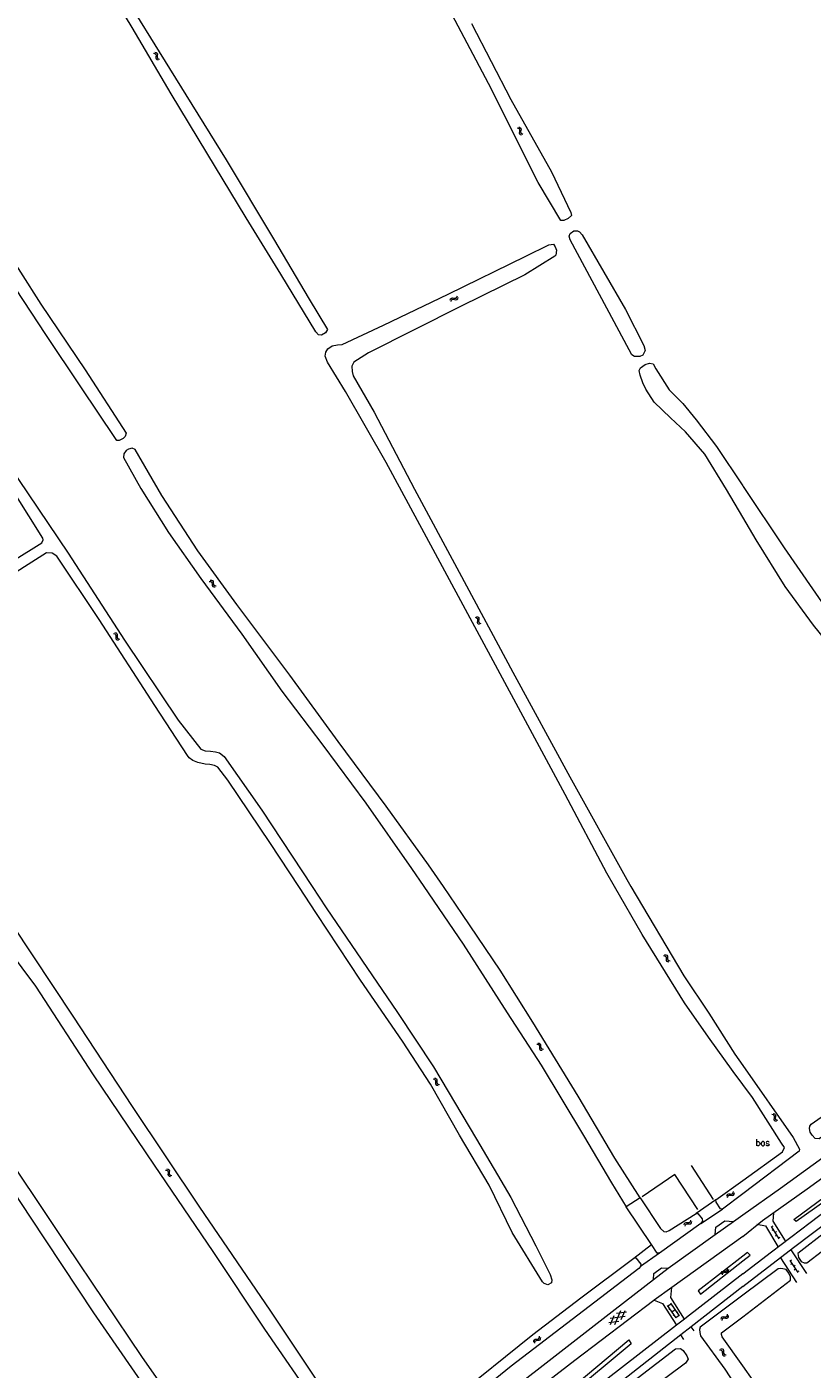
# Model space of a CAD drawing. Header units: metres. Extents: x 189705 to 199106, y 581686 to 588448.
# Tile 239 of 256: x 195783 to 196021, y 584354 to 584760. Entities that reach past the tile are written whole.
import ezdxf

# ---------------------------------------------------------------- set-up
doc = ezdxf.new("R2010")
doc.units = ezdxf.units.M
doc.layers.add('B-WA-OG-GBKN-G', color=7, linetype='Continuous', lineweight=18)
doc.styles.add('Style-STANDARD', font='STANDARD.shx')

msp = doc.modelspace()

# ---------------------------------------------------------------- linework, layer by layer
at = {"layer": 'B-WA-OG-GBKN-G'}
for p, q in [((195822.068, 584752.562), (195822.461, 584752.454)), ((195821.656, 584752.284), (195822.048, 584752.174)), ((195822.048, 584752.174), (195822.311, 584751.977)), ((195822.311, 584751.977), (195822.396, 584751.663)), ((195822.357, 584751.25), (195822.311, 584750.844)), ((195822.311, 584750.844), (195822.394, 584750.526)), ((195822.396, 584751.663), (195822.357, 584751.25)), ((195822.394, 584750.526), (195822.664, 584750.324)), ((195822.461, 584752.454), (195822.724, 584752.26)), ((195822.664, 584750.324), (195823.058, 584750.215)), ((195822.724, 584752.26), (195822.813, 584751.933)), ((195822.768, 584751.529), (195822.725, 584751.123)), ((195822.725, 584751.123), (195822.808, 584750.804)), ((195822.813, 584751.933), (195822.768, 584751.529)), ((195822.808, 584750.804), (195823.077, 584750.601)), ((195823.077, 584750.601), (195823.471, 584750.492)), ((195931.735, 584729.682), (195932.121, 584729.552)), ((195932.121, 584729.552), (195932.372, 584729.341)), ((195932.161, 584729.937), (195932.548, 584729.81)), ((195932.38, 584728.612), (195932.313, 584728.21)), ((195932.313, 584728.21), (195932.379, 584727.887)), ((195932.372, 584729.341), (195932.442, 584729.022)), ((195932.442, 584729.022), (195932.38, 584728.612)), ((195932.548, 584729.81), (195932.8, 584729.602)), ((195932.806, 584728.869), (195932.741, 584728.466)), ((195932.741, 584728.466), (195932.807, 584728.143)), ((195932.8, 584729.602), (195932.872, 584729.27)), ((195932.872, 584729.27), (195932.806, 584728.869)), ((195932.807, 584728.143), (195933.065, 584727.927)), ((195932.379, 584727.887), (195932.639, 584727.672)), ((195932.639, 584727.672), (195933.026, 584727.542)), ((195933.065, 584727.927), (195933.452, 584727.797)), ((195911.437, 584677.525), (195911.573, 584677.909)), ((195911.573, 584677.909), (195911.787, 584678.157)), ((195911.683, 584677.094), (195911.822, 584677.477)), ((195911.787, 584678.157), (195912.119, 584678.221)), ((195911.822, 584677.477), (195912.038, 584677.724)), ((195912.038, 584677.724), (195912.358, 584677.786)), ((195912.119, 584678.221), (195912.519, 584678.147)), ((195912.358, 584677.786), (195912.767, 584677.716)), ((195912.519, 584678.147), (195912.921, 584678.074)), ((195912.767, 584677.716), (195913.168, 584677.64)), ((195912.921, 584678.074), (195913.245, 584678.133)), ((195913.168, 584677.64), (195913.491, 584677.7)), ((195913.245, 584678.133), (195913.467, 584678.386)), ((195913.467, 584678.386), (195913.605, 584678.771)), ((195913.491, 584677.7), (195913.713, 584677.954)), ((195913.713, 584677.954), (195913.851, 584678.339)), ((195838.462, 584592.384), (195838.87, 584592.37)), ((195838.797, 584592.75), (195839.204, 584592.739)), ((195838.87, 584592.37), (195839.171, 584592.24)), ((195839.171, 584592.24), (195839.329, 584591.955)), ((195839.204, 584592.739), (195839.506, 584592.613)), ((195839.329, 584591.955), (195839.389, 584591.544)), ((195839.389, 584591.544), (195839.44, 584591.14)), ((195839.44, 584591.14), (195839.596, 584590.85)), ((195839.506, 584592.613), (195839.67, 584592.316)), ((195839.596, 584590.85), (195839.906, 584590.718)), ((195839.67, 584592.316), (195839.722, 584591.913)), ((195839.722, 584591.913), (195839.776, 584591.508)), ((195839.776, 584591.508), (195839.932, 584591.218)), ((195839.906, 584590.718), (195840.315, 584590.705)), ((195839.932, 584591.218), (195840.241, 584591.085)), ((195840.241, 584591.085), (195840.65, 584591.072)), ((195919.01, 584581.512), (195919.397, 584581.386)), ((195919.397, 584581.386), (195919.651, 584581.178)), ((195919.433, 584581.772), (195919.821, 584581.648)), ((195919.666, 584580.449), (195919.603, 584580.046)), ((195919.603, 584580.046), (195919.673, 584579.724)), ((195919.651, 584581.178), (195919.723, 584580.86)), ((195919.723, 584580.86), (195919.666, 584580.449)), ((195919.673, 584579.724), (195919.934, 584579.511)), ((195919.821, 584581.648), (195920.076, 584581.442)), ((195919.934, 584579.511), (195920.323, 584579.385)), ((195920.089, 584580.71), (195920.028, 584580.306)), ((195920.028, 584580.306), (195920.098, 584579.984)), ((195920.076, 584581.442), (195920.151, 584581.112)), ((195920.151, 584581.112), (195920.089, 584580.71)), ((195920.098, 584579.984), (195920.358, 584579.77)), ((195920.358, 584579.77), (195920.747, 584579.645)), ((195809.515, 584576.593), (195809.912, 584576.499)), ((195809.912, 584576.499), (195810.182, 584576.312)), ((195809.916, 584576.887), (195810.313, 584576.795)), ((195810.182, 584576.312), (195810.28, 584576.001)), ((195810.257, 584575.587), (195810.226, 584575.18)), ((195810.226, 584575.18), (195810.322, 584574.865)), ((195810.28, 584576.001), (195810.257, 584575.587)), ((195810.313, 584576.795), (195810.584, 584576.611)), ((195810.322, 584574.865), (195810.6, 584574.674)), ((195810.584, 584576.611), (195810.685, 584576.288)), ((195810.6, 584574.674), (195810.998, 584574.581)), ((195810.657, 584575.882), (195810.629, 584575.474)), ((195810.629, 584575.474), (195810.725, 584575.159)), ((195810.685, 584576.288), (195810.657, 584575.882)), ((195810.725, 584575.159), (195811.001, 584574.967)), ((195811.001, 584574.967), (195811.399, 584574.874)), ((195975.969, 584479.076), (195976.373, 584479.023)), ((195976.338, 584479.409), (195976.742, 584479.359)), ((195976.373, 584479.023), (195976.661, 584478.865)), ((195976.661, 584478.865), (195976.79, 584478.566)), ((195976.742, 584479.359), (195977.03, 584479.203)), ((195976.79, 584478.566), (195976.81, 584478.151)), ((195976.81, 584478.151), (195976.822, 584477.744)), ((195976.822, 584477.744), (195976.949, 584477.44)), ((195976.949, 584477.44), (195977.245, 584477.279)), ((195977.03, 584479.203), (195977.164, 584478.892)), ((195977.164, 584478.892), (195977.177, 584478.486)), ((195977.177, 584478.486), (195977.192, 584478.078)), ((195977.192, 584478.078), (195977.32, 584477.774)), ((195977.245, 584477.279), (195977.651, 584477.227)), ((195977.32, 584477.774), (195977.614, 584477.612)), ((195977.614, 584477.612), (195978.02, 584477.559)), ((195937.605, 584452.3), (195938.009, 584452.243)), ((195937.977, 584452.629), (195938.381, 584452.575)), ((195938.009, 584452.243), (195938.295, 584452.082)), ((195938.295, 584452.082), (195938.422, 584451.782)), ((195938.381, 584452.575), (195938.667, 584452.417)), ((195938.422, 584451.782), (195938.438, 584451.367)), ((195938.667, 584452.417), (195938.799, 584452.105)), ((195938.799, 584452.105), (195938.808, 584451.698)), ((195938.438, 584451.367), (195938.445, 584450.96)), ((195938.445, 584450.96), (195938.57, 584450.655)), ((195938.57, 584450.655), (195938.865, 584450.491)), ((195938.808, 584451.698), (195938.819, 584451.29)), ((195938.819, 584451.29), (195938.944, 584450.986)), ((195938.865, 584450.491), (195939.27, 584450.435)), ((195938.944, 584450.986), (195939.237, 584450.82)), ((195939.237, 584450.82), (195939.642, 584450.764)), ((195906.241, 584441.802), (195906.638, 584441.713)), ((195906.638, 584442.1), (195907.036, 584442.014)), ((195906.638, 584441.713), (195906.911, 584441.53)), ((195906.911, 584441.53), (195907.013, 584441.22)), ((195906.995, 584440.805), (195906.97, 584440.398)), ((195906.97, 584440.398), (195907.07, 584440.085)), ((195907.013, 584441.22), (195906.995, 584440.805)), ((195907.036, 584442.014), (195907.309, 584441.833)), ((195907.07, 584440.085), (195907.35, 584439.897)), ((195907.309, 584441.833), (195907.415, 584441.512)), ((195907.35, 584439.897), (195907.75, 584439.809)), ((195907.391, 584441.105), (195907.369, 584440.698)), ((195907.369, 584440.698), (195907.469, 584440.384)), ((195907.415, 584441.512), (195907.391, 584441.105)), ((195907.469, 584440.384), (195907.748, 584440.195)), ((195907.748, 584440.195), (195908.147, 584440.107)), ((196008.765, 584431.064), (196009.157, 584430.952)), ((196009.157, 584430.952), (196009.418, 584430.753)), ((196009.179, 584431.339), (196009.572, 584431.229)), ((196009.46, 584430.025), (196009.411, 584429.62)), ((196009.411, 584429.62), (196009.492, 584429.301)), ((196009.418, 584430.753), (196009.502, 584430.438)), ((196009.502, 584430.438), (196009.46, 584430.025)), ((196009.492, 584429.301), (196009.761, 584429.097)), ((196009.572, 584431.229), (196009.834, 584431.033)), ((196009.761, 584429.097), (196010.154, 584428.986)), ((196009.873, 584430.301), (196009.827, 584429.895)), ((196009.827, 584429.895), (196009.908, 584429.576)), ((196009.834, 584431.033), (196009.92, 584430.705)), ((196009.92, 584430.705), (196009.873, 584430.301)), ((196009.908, 584429.576), (196010.175, 584429.372)), ((196010.175, 584429.372), (196010.568, 584429.26)), ((195825.25, 584414.183), (195825.65, 584414.106)), ((195825.638, 584414.494), (195826.038, 584414.42)), ((195825.65, 584414.106), (195825.928, 584413.932)), ((195825.928, 584413.932), (195826.04, 584413.626)), ((195826.036, 584413.211), (195826.024, 584412.803)), ((195826.024, 584412.803), (195826.133, 584412.493)), ((195826.04, 584413.626), (195826.036, 584413.211)), ((195826.038, 584414.42), (195826.317, 584414.248)), ((195826.133, 584412.493), (195826.419, 584412.314)), ((195826.317, 584414.248), (195826.433, 584413.93)), ((195826.422, 584413.523), (195826.413, 584413.115)), ((195826.413, 584413.115), (195826.522, 584412.805)), ((195826.419, 584412.314), (195826.821, 584412.239)), ((195826.433, 584413.93), (195826.422, 584413.523)), ((195826.522, 584412.805), (195826.807, 584412.625)), ((195826.807, 584412.625), (195827.209, 584412.549)), ((195996.87, 584406.99), (195997.07, 584407.26)), ((195997.07, 584407.26), (195997.175, 584407.655)), ((195997.351, 584406.851), (195997.456, 584407.246)), ((195995.119, 584406.233), (195995.223, 584406.627)), ((195995.223, 584406.627), (195995.415, 584406.892)), ((195995.401, 584405.824), (195995.507, 584406.217)), ((195995.415, 584406.892), (195995.741, 584406.984)), ((195995.507, 584406.217), (195995.701, 584406.481)), ((195995.701, 584406.481), (195996.015, 584406.57)), ((195995.741, 584406.984), (195996.146, 584406.943)), ((195996.015, 584406.57), (195996.428, 584406.535)), ((195996.146, 584406.943), (195996.552, 584406.903)), ((195996.428, 584406.535), (195996.834, 584406.492)), ((195996.552, 584406.903), (195996.87, 584406.99)), ((195996.834, 584406.492), (195997.152, 584406.579)), ((195997.152, 584406.579), (195997.351, 584406.851)), ((195984.206, 584398.624), (195984.309, 584399.02)), ((195982.262, 584397.585), (195982.363, 584397.98)), ((195982.363, 584397.98), (195982.553, 584398.246)), ((195982.545, 584397.178), (195982.649, 584397.572)), ((195982.553, 584398.246), (195982.879, 584398.34)), ((195982.649, 584397.572), (195982.842, 584397.837)), ((195982.842, 584397.837), (195983.155, 584397.928)), ((195982.879, 584398.34), (195983.284, 584398.302)), ((195983.155, 584397.928), (195983.569, 584397.895)), ((195983.284, 584398.302), (195983.69, 584398.264)), ((195983.569, 584397.895), (195983.975, 584397.855)), ((195983.69, 584398.264), (195984.008, 584398.353)), ((195983.975, 584397.855), (195984.292, 584397.943)), ((195984.008, 584398.353), (195984.206, 584398.624)), ((195984.292, 584397.943), (195984.49, 584398.216)), ((195984.49, 584398.216), (195984.593, 584398.612)), ((196008.582, 584397.135), (196010.857, 584393.369)), ((196009.113, 584397.223), (196008.685, 584396.964)), ((196009.202, 584396.108), (196008.774, 584395.85)), ((196010.147, 584395.511), (196009.719, 584395.252)), ((196010.236, 584394.396), (196009.808, 584394.138)), ((196011.181, 584393.799), (196010.753, 584393.54)), ((196014.182, 584386.808), (196016.629, 584383.151)), ((196014.709, 584386.92), (196014.293, 584386.642)), ((195993.483, 584382.807), (195993.55, 584383.209)), ((195993.55, 584383.209), (195993.716, 584383.49)), ((195993.716, 584383.49), (195994.033, 584383.611)), ((195993.8, 584382.425), (195993.87, 584382.826)), ((195993.87, 584382.826), (195994.039, 584383.107)), ((195994.033, 584383.611), (195994.439, 584383.608)), ((195994.039, 584383.107), (195994.344, 584383.225)), ((195994.344, 584383.225), (195994.759, 584383.228)), ((195994.439, 584383.608), (195994.848, 584383.606)), ((195994.759, 584383.228), (195995.167, 584383.223)), ((195994.848, 584383.606), (195995.156, 584383.721)), ((195995.156, 584383.721), (195995.331, 584384.009)), ((195995.167, 584383.223), (195995.475, 584383.338)), ((195995.331, 584384.009), (195995.399, 584384.412)), ((195995.475, 584383.338), (195995.648, 584383.627)), ((195995.648, 584383.627), (195995.717, 584384.03)), ((196014.849, 584385.811), (196014.434, 584385.533)), ((196015.821, 584385.258), (196015.405, 584384.98)), ((196015.961, 584384.149), (196015.546, 584383.871)), ((196016.933, 584383.596), (196016.517, 584383.318)), ((195961.266, 584367.417), (195963.03, 584371.663)), ((195964.819, 584371.109), (195961.791, 584370.714)), ((195963.19, 584368.889), (195964.361, 584371.706)), ((195979.822, 584369.396), (195977.214, 584373.185)), ((195977.328, 584373.02), (195978.316, 584373.701)), ((195977.619, 584372.068), (195977.866, 584372.238)), ((195980.811, 584370.076), (195978.203, 584373.865)), ((195978.518, 584371.29), (195979.507, 584371.971)), ((195978.912, 584372.836), (195979.159, 584373.006)), ((195980.101, 584371.107), (195980.348, 584371.277)), ((195995.324, 584370.133), (195995.412, 584370.532)), ((195962.501, 584368.363), (195959.477, 584367.969)), ((195964.428, 584369.838), (195959.87, 584369.243)), ((195959.935, 584367.372), (195961.105, 584370.189)), ((195978.922, 584370.175), (195979.169, 584370.345)), ((195979.709, 584369.56), (195980.697, 584370.241)), ((195993.419, 584369.023), (195993.505, 584369.421)), ((195993.505, 584369.421), (195993.686, 584369.694)), ((195993.686, 584369.694), (195994.007, 584369.8)), ((195993.717, 584368.626), (195993.806, 584369.023)), ((195993.806, 584369.023), (195993.989, 584369.296)), ((195993.989, 584369.296), (195994.299, 584369.398)), ((195994.007, 584369.8), (195994.414, 584369.776)), ((195994.299, 584369.398), (195994.714, 584369.38)), ((195994.414, 584369.776), (195994.821, 584369.754)), ((195994.714, 584369.38), (195995.121, 584369.355)), ((195994.821, 584369.754), (195995.135, 584369.854)), ((195995.121, 584369.355), (195995.434, 584369.455)), ((195995.135, 584369.854), (195995.324, 584370.133)), ((195995.434, 584369.455), (195995.622, 584369.735)), ((195995.622, 584369.735), (195995.71, 584370.135)), ((195936.715, 584362.086), (195936.742, 584362.492)), ((195936.742, 584362.492), (195936.88, 584362.789)), ((195936.88, 584362.789), (195937.182, 584362.941)), ((195937.099, 584362.144), (195937.239, 584362.44)), ((195937.182, 584362.941), (195937.587, 584362.978)), ((195937.239, 584362.44), (195937.53, 584362.587)), ((195937.53, 584362.587), (195937.943, 584362.631)), ((195937.587, 584362.978), (195937.994, 584363.017)), ((195937.943, 584362.631), (195938.349, 584362.667)), ((195937.994, 584363.017), (195938.289, 584363.162)), ((195938.289, 584363.162), (195938.434, 584363.466)), ((195938.349, 584362.667), (195938.644, 584362.812)), ((195938.434, 584363.466), (195938.462, 584363.874)), ((195938.644, 584362.812), (195938.788, 584363.117)), ((195938.788, 584363.117), (195938.816, 584363.525)), ((195937.069, 584361.737), (195937.099, 584362.144)), ((195992.958, 584359.782), (195993.362, 584359.727)), ((195993.328, 584360.113), (195993.732, 584360.061)), ((195993.362, 584359.727), (195993.649, 584359.567)), ((195993.649, 584359.567), (195993.777, 584359.268)), ((195993.732, 584360.061), (195994.02, 584359.904)), ((195993.777, 584359.268), (195993.795, 584358.853)), ((195993.795, 584358.853), (195993.805, 584358.445)), ((195993.805, 584358.445), (195993.932, 584358.141)), ((195994.02, 584359.904), (195994.153, 584359.593)), ((195994.153, 584359.593), (195994.164, 584359.186)), ((195994.164, 584359.186), (195994.177, 584358.778)), ((195994.177, 584358.778), (195994.303, 584358.474)), ((195994.303, 584358.474), (195994.597, 584358.31)), ((195994.597, 584358.31), (195995.002, 584358.256)), ((195993.932, 584358.141), (195994.227, 584357.979)), ((195994.227, 584357.979), (195994.632, 584357.925))]:
    msp.add_line(p, q, dxfattribs=at)
at = {"layer": 'B-WA-OG-GBKN-G', "flags": 128}
for points in [[(195652.202, 584818.608), (195661.878, 584803.174), (195677.476, 584779.453), (195696.111, 584751.164), (195716.66, 584720.252), (195737.04, 584689.38), (195756.554, 584659.826), (195777.605, 584627.91), (195795.765, 584600.951), (195812.847, 584574.582), (195829.119, 584550.376), (195835.975, 584541.551), (195837.261, 584541.129), (195838.848, 584540.992), (195840.382, 584540.79), (195841.604, 584540.433), (195843.004, 584539.412), (195854.459, 584523.151), (195869.627, 584500)], [(195811.828, 584771.365), (195826.489, 584747.661), (195843.656, 584719.951), (195857.979, 584696.093), (195868.722, 584677.818), (195874.301, 584668.595), (195873.737, 584667.57), (195872.46, 584666.951), (195871.549, 584667.02), (195870.799, 584667.96), (195860.195, 584685.363), (195849.654, 584702.452), (195837.733, 584722.072), (195827.028, 584739.996), (195815.147, 584760.097), (195803.86, 584778.842)], [(195792.339, 584600.029), (195790.977, 584600.946), (195789.234, 584601.006), (195774.374, 584591.639), (195761.484, 584583.5), (195760.492, 584582.828), (195759.076, 584583.173), (195758.352, 584584.204), (195758.46, 584585.179), (195758.827, 584585.659), (195771.366, 584593.904), (195787.803, 584604.056), (195788.224, 584604.991), (195788.096, 584605.486), (195779.634, 584619.015), (195765.522, 584640.414), (195750.726, 584662.948), (195737.074, 584683.042), (195723.129, 584703.946), (195708.899, 584725.176), (195693.38, 584749.001), (195678.544, 584771.574)], [(195726.054, 584769.433), (195738.099, 584751.27), (195751.008, 584731.45), (195761.772, 584714.958), (195775.113, 584695.657), (195787.53, 584676.295), (195800.92, 584656.395), (195813.403, 584637.254), (195813.099, 584636.241), (195812.407, 584635.645), (195811.233, 584635.039), (195810.557, 584635.068), (195810.182, 584635.629), (195799.687, 584651.314), (195789.024, 584667.142), (195777.807, 584684.144), (195766.76, 584701.262), (195755.413, 584718.473), (195744.868, 584734.587), (195733.636, 584751.003), (195723.193, 584766.727)], [(195917.857, 584761.219), (195929.822, 584738.279), (195942.124, 584716.323), (195947.931, 584704.036), (195948.099, 584703.119), (195947.099, 584702.208), (195945.78, 584701.607), (195944.933, 584701.656), (195938.034, 584713.079), (195923.032, 584743.107), (195909.227, 584769.363)], [(195970.044, 584663.81), (195970.483, 584662.262), (195969.71, 584660.857), (195968.815, 584660.484), (195967.19, 584660.479), (195966.379, 584660.918), (195961.065, 584670.902), (195947.769, 584695.748), (195947.487, 584696.882), (195947.731, 584697.671), (195948.88, 584698.49), (195949.967, 584698.486), (195950.596, 584698.185), (195951.382, 584697.243), (195964.471, 584674.699), (195970.044, 584663.81)], [(195961.14, 584500), (195958.817, 584504.024), (195946.199, 584527.849), (195932.831, 584552.797), (195919.553, 584577.328), (195906.314, 584602.014), (195892.029, 584628.371), (195879.738, 584649.853), (195874.288, 584658.763), (195873.632, 584660.535), (195873.781, 584661.81), (195874.435, 584662.73), (195875.689, 584663.649), (195877.277, 584663.954), (195878.722, 584664.077), (195891.211, 584669.916), (195910.846, 584679.339), (195934.302, 584690.814), (195941.252, 584694.256), (195942.671, 584694.458), (195943.214, 584693.688), (195943.612, 584692.659), (195943.424, 584691.176), (195943.11, 584690.827), (195933.991, 584685.182), (195914.564, 584675.614), (195886.673, 584661.531), (195882.315, 584658.753), (195881.685, 584657.507), (195881.73, 584655.92), (195882.075, 584654.565), (195888.401, 584643.57), (195900.657, 584620.279), (195914.129, 584595.188), (195930.413, 584564.92), (195947.628, 584533.242), (195964.884, 584502.098), (195966.122, 584500)], [(195982.695, 584637.61), (195978.158, 584641.889), (195973.187, 584646.662), (195970.686, 584650.554), (195969.779, 584652.516), (195968.907, 584654.833), (195968.604, 584656.208), (195969.006, 584657.014), (195970.442, 584658.026), (195971.726, 584658.456), (195972.847, 584658.187), (195973.664, 584656.741), (195977.7, 584650.335), (195981.861, 584646.263), (195985.915, 584641.277), (195992.043, 584633.161), (196000, 584621.292)], [(196000, 584611.858), (195995.072, 584620.236), (195988.482, 584630.921), (195982.695, 584637.61)], [(195909.39, 584500), (195904.824, 584506.619), (195892.01, 584524.369), (195877.525, 584543.857), (195862.913, 584563.971), (195846.849, 584585.417), (195835.069, 584601.602), (195824.111, 584618.342), (195816.068, 584632.299), (195815.211, 584632.745), (195814.052, 584632.425), (195813.386, 584631.959), (195812.627, 584630.961), (195812.57, 584629.855), (195817.759, 584620.517), (195826.208, 584607.131), (195835.93, 584593.22), (195848.41, 584576.355), (195860.472, 584559.194), (195872.876, 584542.837), (195885.925, 584525.255), (195899.732, 584505.431), (195903.442, 584500)], [(196000, 584621.292), (196000.123, 584621.109), (196012.508, 584602.538), (196025.838, 584583.253), (196033.773, 584570.466), (196033.995, 584569.577), (196033.898, 584568.712), (196033.172, 584567.66), (196032.365, 584567.39), (196030.813, 584567.56), (196021.429, 584579.143), (196012.78, 584590.877), (196004.031, 584605.005), (196000, 584611.858)], [(195865.601, 584500), (195857.003, 584513.07), (195844.143, 584532.238), (195841.116, 584536.103), (195840.065, 584536.667), (195838.648, 584536.946), (195837.243, 584537.031), (195835.021, 584537.587), (195833.514, 584538.166), (195832.438, 584538.964), (195831.908, 584539.643), (195822.036, 584554.831), (195805.147, 584580.848), (195792.339, 584600.029)], [(195845.278, 584309.977), (195827.862, 584335.14), (195818.868, 584348.789), (195803.549, 584370.961), (195784.436, 584399.876), (195769.613, 584422.267), (195751.748, 584448.288), (195735.604, 584472.064), (195721.22, 584493.594), (195716.906, 584500)], [(195722.039, 584500), (195727.095, 584492.423), (195748.513, 584460.87), (195772.438, 584425.689), (195795.249, 584391.618), (195817.997, 584357.743), (195834.635, 584333.913), (195849.693, 584311.665), (195845.818, 584309.197), (195845.278, 584309.977)], [(195786.027, 584469.798), (195773.249, 584486.924), (195772.069, 584487.775), (195771.046, 584488.716), (195770.715, 584490.357), (195767.698, 584496.641), (195765.451, 584500)], [(195771.113, 584500), (195778.941, 584488.265), (195797.267, 584460.785), (195815.204, 584433.436), (195835.598, 584402.967), (195856.861, 584371.766), (195872.409, 584348.422), (195887.319, 584325.237), (195887.761, 584325.079), (195906.811, 584340.555)], [(195869.627, 584500), (195873.882, 584493.506), (195895.52, 584461.834), (195906.402, 584445.459), (195919.444, 584423.557), (195929.8, 584405.843), (195937.359, 584391.226), (195941.718, 584382.529), (195942.218, 584380.939), (195942.045, 584380.029), (195940.989, 584379.474), (195939.832, 584379.805), (195939.405, 584380.327), (195930.169, 584395.226), (195923.233, 584409.593), (195914.298, 584424.686), (195905.441, 584440.155), (195896.952, 584453.189), (195884.323, 584471.707), (195870.986, 584491.814), (195865.601, 584500)], [(195903.442, 584500), (195915.333, 584482.594), (195928.654, 584461.771), (195939.005, 584445.957), (195951.765, 584424.668), (195960.235, 584410.255), (195964.705, 584403.066)], [(195968.906, 584405.806), (195961.218, 584417.731), (195950.191, 584436.501), (195936.408, 584458.901), (195926.539, 584474.687), (195915.204, 584491.572), (195909.39, 584500)], [(195969.494, 584485.529), (195961.14, 584500)], [(195966.122, 584500), (195982.097, 584472.931), (195989.707, 584461.626), (195997.561, 584449.302)], [(196000, 584400.623), (196011.416, 584408.725), (196034.067, 584425.159), (196058.701, 584443.091), (196075.74, 584455.917), (196090.976, 584467.626), (196099.205, 584473.976), (196108.879, 584482.027), (196130.338, 584500)], [(196000, 584394.044), (196005.957, 584398.921), (196019.467, 584408.497), (196039.224, 584422.847), (196057.914, 584436.309), (196068.072, 584443.699), (196072.668, 584447.078), (196081.683, 584454.063), (196096.311, 584465.188), (196108.525, 584474.915), (196121.07, 584485.025), (196127.875, 584490.815), (196138.185, 584500)], [(196000, 584382.792), (196008.727, 584389.395), (196020.332, 584398.285), (196036.712, 584410.705), (196052.964, 584422.77), (196074.727, 584439), (196092.757, 584452.385), (196114.646, 584468.616), (196130.087, 584480.655), (196153.398, 584500)], [(196000, 584378.905), (196015.38, 584390.741), (196027.24, 584399.732), (196037.474, 584407.429), (196054.996, 584420.535), (196073.864, 584434.453), (196095.17, 584450.226), (196107.867, 584459.649), (196114.927, 584464.907), (196128.664, 584475.702), (196134.556, 584480.477), (196145.17, 584489.189), (196152.383, 584495.183), (196158.427, 584500)], [(196122.652, 584500), (196108.665, 584488.357), (196092.708, 584474.649), (196076.615, 584462.672), (196053.716, 584445.561), (196034.869, 584432.194), (196023.1, 584423.639), (196021.868, 584423.75), (196020.982, 584424.688), (196020.381, 584425.603), (196020.183, 584426.753), (196020.303, 584427.487), (196020.672, 584428.019), (196043.271, 584443.922), (196065.337, 584459.638), (196080.382, 584470.066), (196089.992, 584477.596), (196089.83, 584478.734), (196082.895, 584489.314), (196075.732, 584500)], [(196000, 584440.069), (195997.071, 584444.054), (195989.566, 584454.386), (195982.334, 584464.838), (195969.494, 584485.529)], [(195908.435, 584337.139), (195888.846, 584320.404), (195887.649, 584320.396), (195887.169, 584320.58), (195871.148, 584342.95), (195855.352, 584365.957), (195839.649, 584389.471), (195821.89, 584415.687), (195803.511, 584443.011), (195786.027, 584469.798)], [(195997.561, 584449.302), (196000, 584445.821)], [(196000, 584445.821), (196015.266, 584424.033), (196017.196, 584420.516), (196017.074, 584419.86), (196000, 584407.003)], [(196002.911, 584436.108), (196000, 584440.069)], [(196000, 584411.033), (196012.018, 584419.715), (196012.577, 584420.954), (196011.726, 584422.34), (196002.911, 584436.108)], [(195984.403, 584415.546), (195991.036, 584405.215)], [(195986.427, 584402.195), (195979.406, 584412.839), (195969.492, 584406.08)], [(196016.166, 584398.566), (196015.47, 584399.189), (196036.752, 584414.974), (196037.301, 584413.619), (196016.166, 584398.566)], [(195991.863, 584405.154), (196000, 584411.033)], [(195968.906, 584405.806), (195964.705, 584403.066)], [(195972.386, 584391.59), (195964.705, 584403.066)], [(195968.906, 584405.806), (195975.126, 584396.451), (195976.072, 584395.542), (195976.796, 584395.486), (195977.668, 584395.839), (195985.886, 584401.014)], [(195991.863, 584405.154), (195985.886, 584401.014)], [(195993.832, 584402.358), (195993.273, 584402.48), (195991.936, 584404.449), (195991.863, 584405.154)], [(196000, 584407.003), (195993.832, 584402.358)], [(195985.886, 584401.014), (195986.424, 584401.032), (195987.704, 584399.381), (195987.76, 584398.843), (195987.259, 584398.008)], [(195987.259, 584398.008), (195993.832, 584402.358)], [(195991.608, 584394.625), (195991.881, 584396.904), (195994.569, 584398.766), (195997.15, 584398.586), (196000, 584400.623)], [(196012.891, 584392.748), (196009.182, 584398.666), (196009.385, 584401.206)], [(196033.831, 584402.272), (196016.679, 584388.913), (196016.832, 584387.727), (196017.622, 584386.514), (196018.559, 584386.12), (196019.327, 584386.118), (196038.37, 584400.591)], [(195987.259, 584398.008), (195974.773, 584389.049)], [(195991.608, 584394.625), (195997.15, 584398.586)], [(196004.281, 584397.753), (196006.87, 584397.264), (196010.58, 584390.995)], [(195966.965, 584387.53), (195972.386, 584391.59)], [(195974.773, 584389.049), (195974.124, 584388.993), (195972.386, 584391.59)], [(195977.38, 584384.451), (195977.436, 584384.495), (195991.608, 584394.625)], [(196000, 584394.044), (195978.48, 584378.599)], [(195912.105, 584344.866), (195936.487, 584364.363), (195951.006, 584375.451), (195966.965, 584387.53)], [(195966.965, 584387.53), (195967.638, 584387.592), (195969.087, 584385.694), (195969.067, 584384.939)], [(195974.773, 584389.049), (195969.067, 584384.939)], [(196000, 584388.126), (195986.46, 584377.581)], [(196000, 584386.685), (196002.211, 584388.422), (196001.368, 584389.191), (196000, 584388.126)], [(196011.368, 584387.617), (196016.271, 584380.124)], [(196014.517, 584390.055), (196019.319, 584382.816)], [(195969.067, 584384.939), (195968.516, 584384.347), (195929.931, 584354.783), (195914.261, 584342.134)], [(195972.959, 584381.033), (195973.096, 584382.831), (195975.428, 584384.565), (195977.38, 584384.451)], [(195972.959, 584381.033), (195977.38, 584384.451)], [(196000, 584382.792), (195982.971, 584369.53), (195982.365, 584369.06)], [(195986.46, 584377.581), (195987.156, 584376.592), (196000, 584386.685)], [(196000, 584369.78), (196014.428, 584380.846), (196014.379, 584381.836), (196013.9, 584382.931), (196013.135, 584384.054), (196012.121, 584384.317), (196011.548, 584384.345), (196010.662, 584384.244), (196000, 584376.29)], [(195916.976, 584337.241), (195927.854, 584346.029), (195939.59, 584355.129), (195961.314, 584372.03), (195972.959, 584381.033)], [(196000, 584378.905), (195984.381, 584366.744)], [(195973.121, 584374.752), (195973.02, 584374.68), (195949.115, 584356.504), (195935.477, 584345.899), (195917.81, 584332.008), (195915.864, 584330.354)], [(195978.48, 584378.599), (195973.121, 584374.752)], [(195973.121, 584374.752), (195975.665, 584373.799), (195979.954, 584367.189)], [(195982.365, 584369.06), (195978.175, 584375.635), (195978.48, 584378.599)], [(196000, 584376.29), (195987.091, 584366.659), (195986.893, 584365.892), (195986.942, 584365.032), (195987.239, 584364.029), (195994.551, 584353.849), (196000, 584345.524)], [(195979.954, 584367.189), (195947.584, 584342.076), (195919.869, 584319.846)], [(195982.365, 584369.06), (195979.954, 584367.189)], [(195984.381, 584366.744), (195981.234, 584364.294), (195981.206, 584364.272)], [(195985.245, 584365.499), (195984.381, 584366.744)], [(196000, 584354.897), (195993.762, 584363.735), (195993.503, 584364.387), (195993.596, 584364.868), (196000, 584369.78)], [(195981.206, 584364.272), (195943.263, 584334.572), (195922.149, 584317.547), (195922.11, 584317.515)], [(195928.292, 584329.971), (195927.377, 584330.813), (195965.472, 584362.749), (195966.167, 584361.54), (195928.292, 584329.971)], [(195982.179, 584362.9), (195981.206, 584364.272)], [(195947.05, 584335.034), (195979.673, 584360.09), (195981.091, 584360.149), (195981.947, 584359.507), (195983.085, 584357.967), (195983.419, 584356.912), (195982.698, 584355.744), (195954.059, 584334.431)], [(196067.27, 584347.582), (196072.21, 584340.652), (196076.68, 584333.359), (196085.524, 584317.433), (196095.797, 584300.356), (196104.237, 584284.17), (196104.364, 584283.219), (196104.18, 584282.62), (196103.931, 584282.074), (196096.642, 584279.011), (196088.23, 584274.714), (196072.89, 584265.959), (196062.884, 584260.156), (196062.273, 584260.327), (196061.897, 584260.771), (196051.984, 584276.532), (196038.378, 584298.125), (196022.501, 584321.912), (196009.384, 584341.602), (196000, 584354.897)]]:
    msp.add_lwpolyline(points, dxfattribs=at)

# ---------------------------------------------------------------- texts
at = {"layer": 'B-WA-OG-GBKN-G', "style": 'Style-STANDARD'}
msp.add_text('bos', height=2, dxfattribs=at).set_placement((196003.871, 584421.477))

doc.saveas('drawing.dxf')
